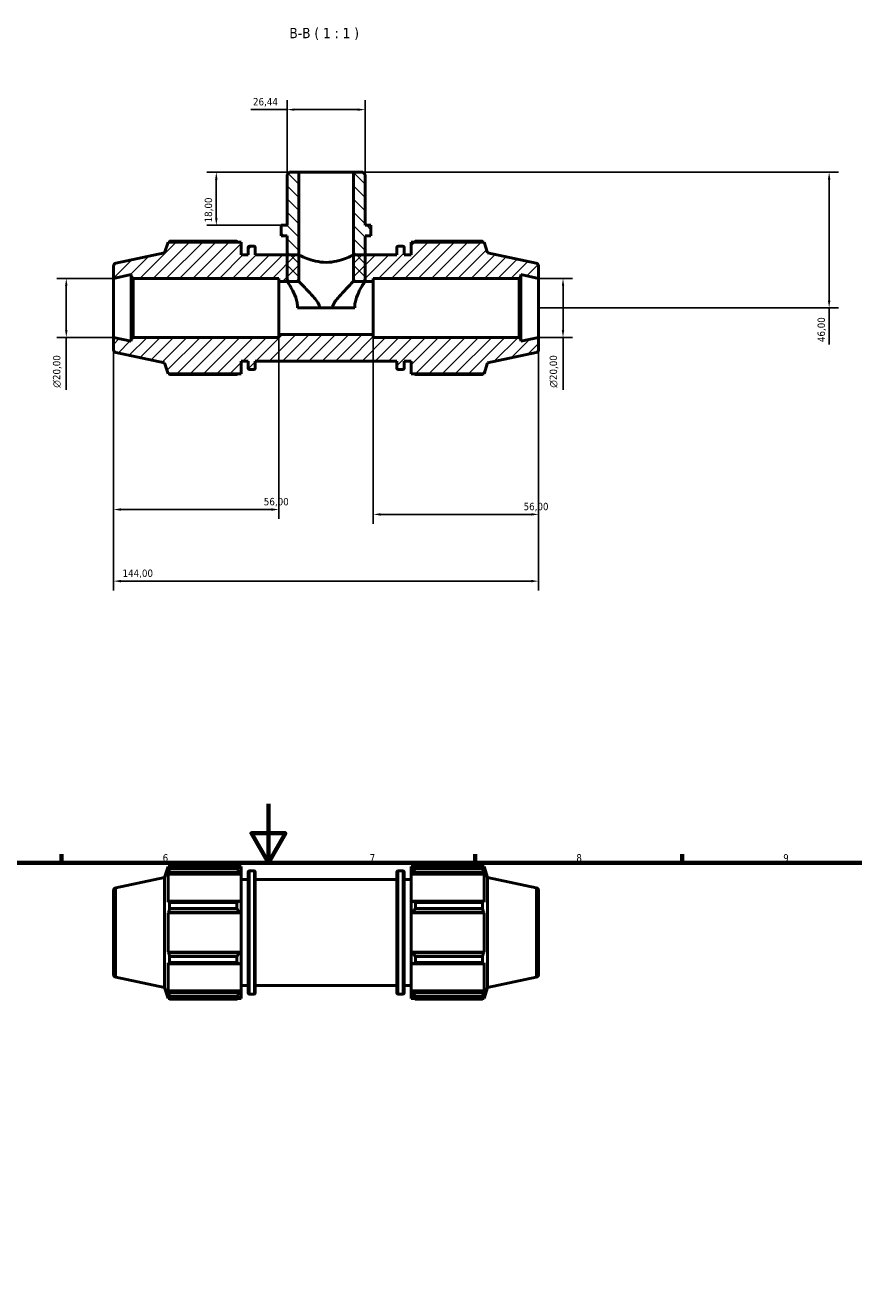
# Model space of a CAD drawing. Header units: millimetres. Extents: x 0 to 931, y 0 to 858.
# Tile 5 of 6: x 338 to 619, y 429 to 858. Entities that reach past the tile are written whole.
import ezdxf

# ---------------------------------------------------------------- set-up
doc = ezdxf.new("R2010")
doc.units = ezdxf.units.MM
for name, color, linetype, lineweight in [('Border (ISO)', 7, 'Continuous', 70), ('Dimension (ISO)', 7, 'Continuous', 25), ('Hatch (ISO)', 7, 'Continuous', 18), ('Symbol (ISO)', 7, 'Continuous', 25), ('Visible (ISO)', 7, 'Continuous', 50), ('Visible Narrow (ISO)', 7, 'Continuous', 35)]:
    doc.layers.add(name, color=color, linetype=linetype, lineweight=lineweight)
doc.styles.add('Label Text (ISO)', font='tahoma.ttf')
doc.styles.add('Note Text (ISO)', font='tahoma.ttf')
doc.dimstyles.new('Default (ISO)', dxfattribs={"dimtxt": 2.5, "dimasz": 2.5, "dimexe": 3.175, "dimexo": 0, "dimgap": 0.762, "dimtad": 1, "dimrnd": 1e-08, "dimzin": 0, "dimtxsty": 'Note Text (ISO)', "dimcen": 0.09, "dimdle": 10, "dimclrd": 256, "dimclre": 256, "dimclrt": 232, "dimazin": 0, "dimtfac": 1.40208, "dimtmove": 0, "dimatfit": 3, "dimfxl": 1, "dimtolj": 1, "dimtzin": 0, "dimlwd": -1, "dimlwe": -1, "dimarcsym": 0})

# ---------------------------------------------------------------- blocks, each defined once
blk = doc.blocks.new('Borders Default Border')
at = {"layer": 'Border (ISO)'}
for p, q in [((350.42, 574), (350.42, 576.9)), ((490.58, 574), (490.58, 576.9)), ((560.67, 574), (560.67, 576.9))]:
    blk.add_line(p, q, dxfattribs=at)
at = {"layer": 'Border (ISO)', "flags": 128}
for points in [[(420.5, 594), (420.5, 574), (414.73, 584), (426.27, 584), (420.5, 574)], [(20, 20), (20, 574), (821, 574), (821, 20), (20, 20)]]:
    blk.add_lwpolyline(points, dxfattribs=at)
at = {"layer": 'Border (ISO)', "color": 232, "true_color": 0xca0064, "char_height": 2.5, "attachment_point": 7, "style": 'Note Text (ISO)'}
for s, insert in [('6', (384.66, 574.35)), ('7', (454.77, 574.4)), ('8', (524.81, 574.34)), ('9', (594.88, 574.35))]:
    blk.add_mtext(s, dxfattribs=dict(at, insert=insert))
blk = doc.blocks.new('*D7')
at = {"layer": 'Defpoints', "color": 0, "transparency": 16777216}
for p in [(430.78, 808.06), (402.85, 790.06), (424.83, 790.06)]:
    blk.add_point(p, dxfattribs=at)
at = {"layer": 'Dimension (ISO)', "transparency": 16777216}
for p, q in [((430.78, 808.06), (399.68, 808.06)), ((402.85, 805.56), (402.85, 792.56)), ((424.83, 790.06), (399.68, 790.06))]:
    blk.add_line(p, q, dxfattribs=at)
for points in [[(402.43, 805.56), (403.27, 805.56), (402.85, 808.06)], [(402.43, 792.56), (403.27, 792.56), (402.85, 790.06)]]:
    blk.add_solid(points, dxfattribs=at)
at = {"layer": 'Dimension (ISO)', "color": 232, "true_color": 0xca0064, "transparency": 16777216, "insert": (398.91, 791.04), "char_height": 2.5, "attachment_point": 1, "rotation": 90, "style": 'Note Text (ISO)'}
blk.add_mtext('\\A1;18,00', dxfattribs=at)
blk = doc.blocks.new('*D8')
at = {"layer": 'Defpoints', "color": 0, "transparency": 16777216}
for p in [(449.29, 808.06), (512.03, 762.06), (610.43, 762.06)]:
    blk.add_point(p, dxfattribs=at)
at = {"layer": 'Dimension (ISO)', "transparency": 16777216}
for p, q in [((449.29, 808.06), (613.61, 808.06)), ((610.43, 805.56), (610.43, 764.56)), ((512.03, 762.06), (613.61, 762.06)), ((610.43, 762.06), (610.43, 749.69))]:
    blk.add_line(p, q, dxfattribs=at)
for points in [[(610.01, 805.56), (610.85, 805.56), (610.43, 808.06)], [(610.01, 764.56), (610.85, 764.56), (610.43, 762.06)]]:
    blk.add_solid(points, dxfattribs=at)
at = {"layer": 'Dimension (ISO)', "color": 232, "true_color": 0xca0064, "transparency": 16777216, "insert": (606.5, 750.46), "char_height": 2.5, "attachment_point": 1, "rotation": 90, "style": 'Note Text (ISO)'}
blk.add_mtext('\\A1;46,00', dxfattribs=at)
blk = doc.blocks.new('*D9')
at = {"layer": 'Defpoints', "color": 0, "transparency": 16777216}
for p in [(512.03, 772.06), (512.03, 752.06), (520.29, 752.06)]:
    blk.add_point(p, dxfattribs=at)
at = {"layer": 'Dimension (ISO)', "transparency": 16777216}
for p, q in [((512.03, 772.06), (523.46, 772.06)), ((520.29, 769.56), (520.29, 754.56)), ((512.03, 752.06), (523.46, 752.06)), ((520.29, 752.06), (520.29, 734.24))]:
    blk.add_line(p, q, dxfattribs=at)
for points in [[(519.87, 769.56), (520.7, 769.56), (520.29, 772.06)], [(519.87, 754.56), (520.7, 754.56), (520.29, 752.06)]]:
    blk.add_solid(points, dxfattribs=at)
at = {"layer": 'Dimension (ISO)', "color": 232, "true_color": 0xca0064, "transparency": 16777216, "insert": (515.76, 735), "char_height": 2.5, "attachment_point": 1, "rotation": 90, "style": 'Note Text (ISO)'}
blk.add_mtext('\\A1;\\fAIGDT|b0|i0;\\H2.5000;\\ln\\fTahoma|b0|i0;\\H2.5000;20,00', dxfattribs=at)
blk = doc.blocks.new('*D10')
at = {"layer": 'Defpoints', "color": 0, "transparency": 16777216}
for p in [(426.81, 829.27), (426.81, 807.27), (453.25, 807.27)]:
    blk.add_point(p, dxfattribs=at)
at = {"layer": 'Dimension (ISO)', "transparency": 16777216}
for p, q in [((426.81, 807.27), (426.81, 832.44)), ((453.25, 807.27), (453.25, 832.44)), ((426.81, 829.27), (414.51, 829.27)), ((450.75, 829.27), (429.31, 829.27))]:
    blk.add_line(p, q, dxfattribs=at)
for points in [[(429.31, 829.68), (429.31, 828.85), (426.81, 829.27)], [(450.75, 829.68), (450.75, 828.85), (453.25, 829.27)]]:
    blk.add_solid(points, dxfattribs=at)
at = {"layer": 'Dimension (ISO)', "color": 232, "true_color": 0xca0064, "transparency": 16777216, "insert": (415.27, 833.2), "char_height": 2.5, "attachment_point": 1, "style": 'Note Text (ISO)'}
blk.add_mtext('\\A1;26,44', dxfattribs=at)
blk = doc.blocks.new('*D11')
at = {"layer": 'Defpoints', "color": 0, "transparency": 16777216}
for p in [(368.03, 772.06), (352.03, 752.06), (368.03, 752.06)]:
    blk.add_point(p, dxfattribs=at)
at = {"layer": 'Dimension (ISO)', "transparency": 16777216}
for p, q in [((368.03, 772.06), (348.86, 772.06)), ((352.03, 769.56), (352.03, 754.56)), ((368.03, 752.06), (348.86, 752.06)), ((352.03, 752.06), (352.03, 734.24))]:
    blk.add_line(p, q, dxfattribs=at)
for points in [[(351.61, 769.56), (352.45, 769.56), (352.03, 772.06)], [(351.61, 754.56), (352.45, 754.56), (352.03, 752.06)]]:
    blk.add_solid(points, dxfattribs=at)
at = {"layer": 'Dimension (ISO)', "color": 232, "true_color": 0xca0064, "transparency": 16777216, "insert": (347.51, 735), "char_height": 2.5, "attachment_point": 1, "rotation": 90, "style": 'Note Text (ISO)'}
blk.add_mtext('\\A1;\\fAIGDT|b0|i0;\\H2.5000;\\ln\\fTahoma|b0|i0;\\H2.5000;20,00', dxfattribs=at)
blk = doc.blocks.new('*D12')
at = {"layer": 'Defpoints', "color": 0, "transparency": 16777216}
for p in [(368.03, 752.06), (424.03, 753.06), (424.03, 693.71)]:
    blk.add_point(p, dxfattribs=at)
at = {"layer": 'Dimension (ISO)', "transparency": 16777216}
for p, q in [((368.03, 752.06), (368.03, 690.54)), ((424.03, 753.06), (424.03, 690.54)), ((370.53, 693.71), (421.53, 693.71))]:
    blk.add_line(p, q, dxfattribs=at)
for points in [[(370.53, 694.13), (370.53, 693.29), (368.03, 693.71)], [(421.53, 694.13), (421.53, 693.29), (424.03, 693.71)]]:
    blk.add_solid(points, dxfattribs=at)
at = {"layer": 'Dimension (ISO)', "color": 232, "true_color": 0xca0064, "transparency": 16777216, "insert": (418.93, 697.64), "char_height": 2.5, "attachment_point": 1, "style": 'Note Text (ISO)'}
blk.add_mtext('\\A1;56,00', dxfattribs=at)
blk = doc.blocks.new('*D13')
at = {"layer": 'Defpoints', "color": 0, "transparency": 16777216}
for p in [(456.03, 753.06), (512.03, 752.06), (512.03, 692.06)]:
    blk.add_point(p, dxfattribs=at)
at = {"layer": 'Dimension (ISO)', "transparency": 16777216}
for p, q in [((456.03, 753.06), (456.03, 688.89)), ((512.03, 752.06), (512.03, 688.89)), ((458.53, 692.06), (509.53, 692.06))]:
    blk.add_line(p, q, dxfattribs=at)
for points in [[(458.53, 692.48), (458.53, 691.64), (456.03, 692.06)], [(509.53, 692.48), (509.53, 691.64), (512.03, 692.06)]]:
    blk.add_solid(points, dxfattribs=at)
at = {"layer": 'Dimension (ISO)', "color": 232, "true_color": 0xca0064, "transparency": 16777216, "insert": (506.93, 695.99), "char_height": 2.5, "attachment_point": 1, "style": 'Note Text (ISO)'}
blk.add_mtext('\\A1;56,00', dxfattribs=at)
blk = doc.blocks.new('*D14')
at = {"layer": 'Defpoints', "color": 0, "transparency": 16777216}
for p in [(368.03, 752.06), (512.03, 752.06), (368.03, 669.44)]:
    blk.add_point(p, dxfattribs=at)
at = {"layer": 'Dimension (ISO)', "transparency": 16777216}
for p, q in [((368.03, 752.06), (368.03, 666.27)), ((512.03, 752.06), (512.03, 666.27)), ((509.53, 669.44), (370.53, 669.44))]:
    blk.add_line(p, q, dxfattribs=at)
for points in [[(370.53, 669.86), (370.53, 669.03), (368.03, 669.44)], [(509.53, 669.86), (509.53, 669.03), (512.03, 669.44)]]:
    blk.add_solid(points, dxfattribs=at)
at = {"layer": 'Dimension (ISO)', "color": 232, "true_color": 0xca0064, "transparency": 16777216, "insert": (371.08, 673.38), "char_height": 2.5, "attachment_point": 1, "style": 'Note Text (ISO)'}
blk.add_mtext('\\A1;144,00', dxfattribs=at)

msp = doc.modelspace()

# ---------------------------------------------------------------- hatches: boundary and pattern name
at = {"layer": 'Hatch (ISO)'}
h = msp.add_hatch(dxfattribs=at)
h.set_pattern_fill('ANSI31', color=256, scale=25.4, angle=90.00021, style=0)
h.set_pattern_definition([(135.0002, (0, 0), (-2.245056, -2.245072), [])])
h.paths.add_polyline_path([(453.2517, 807.2669), (452.4585, 808.0601), (449.2856, 808.0601), (449.2856, 771.0601), (453.2517, 771.0601), (453.2517, 780.0601), (453.2517, 786.4601), (455.2348, 786.4601), (455.2348, 790.0601), (453.2517, 790.0601)])
h.paths.add_polyline_path([(427.6039, 808.0601), (426.8107, 807.2669), (426.8107, 790.0601), (424.8276, 790.0601), (424.8276, 786.4601), (426.8107, 786.4601), (426.8107, 780.0601), (426.8107, 771.0601), (430.7769, 771.0601), (430.7769, 808.0601)])
h = msp.add_hatch(dxfattribs=at)
h.set_pattern_fill('ANSI31', color=256, scale=25.4, style=0)
h.set_pattern_definition([(45, (0, 0), (-2.245064, 2.245064), [])])
edge = h.paths.add_edge_path()
edge.add_ellipse((369.0312, 776.2503), major_axis=(-0.2079, 0.9781), ratio=1, start_angle=0, end_angle=78)
edge.add_line((368.0312, 776.2503), (368.0312, 772.0601))
edge.add_line((368.0312, 772.0601), (374.0312, 773.3354))
edge.add_line((374.0312, 773.3354), (374.0312, 772.6601))
edge.add_line((374.0312, 772.6601), (374.6312, 772.0601))
edge.add_line((374.6312, 772.0601), (424.0312, 772.0601))
edge.add_line((424.0312, 772.0601), (424.0312, 771.0601))
edge.add_line((424.0312, 771.0601), (430.7769, 771.0601))
edge.add_line((430.7769, 771.0601), (430.7769, 780.0601))
edge.add_line((430.7769, 780.0601), (426.8107, 780.0601))
edge.add_line((426.8107, 780.0601), (416.0312, 780.0601))
edge.add_line((416.0312, 780.0601), (416.0312, 782.5401))
edge.add_ellipse((415.6312, 782.5401), major_axis=(0.4, 0), ratio=1, start_angle=0, end_angle=90)
edge.add_line((415.6312, 782.9401), (414.0312, 782.9401))
edge.add_ellipse((414.0312, 782.5401), major_axis=(0, 0.4), ratio=1, start_angle=0, end_angle=90)
edge.add_line((413.6312, 782.5401), (413.6312, 780.0601))
edge.add_line((413.6312, 780.0601), (411.2312, 780.0601))
edge.add_line((411.2312, 780.0601), (411.2312, 784.3801))
edge.add_line((411.2312, 784.3801), (386.4962, 784.3801))
edge.add_line((386.4962, 784.3801), (385.3112, 780.7331))
edge.add_line((385.3112, 780.7331), (368.8233, 777.2285))
edge = h.paths.add_edge_path()
edge.add_ellipse((511.0312, 747.8699), major_axis=(0.2079, -0.9781), ratio=1, start_angle=0, end_angle=78)
edge.add_line((512.0312, 747.8699), (512.0312, 752.0601))
edge.add_line((512.0312, 752.0601), (506.0312, 750.7848))
edge.add_line((506.0312, 750.7848), (506.0312, 751.4601))
edge.add_line((506.0312, 751.4601), (505.4312, 752.0601))
edge.add_line((505.4312, 752.0601), (456.0312, 752.0601))
edge.add_line((456.0312, 752.0601), (456.0312, 753.0601))
edge.add_line((456.0312, 753.0601), (424.0312, 753.0601))
edge.add_line((424.0312, 753.0601), (424.0312, 752.0601))
edge.add_line((424.0312, 752.0601), (374.6312, 752.0601))
edge.add_line((374.6312, 752.0601), (374.0312, 751.4601))
edge.add_line((374.0312, 751.4601), (374.0312, 750.7848))
edge.add_line((374.0312, 750.7848), (368.0312, 752.0601))
edge.add_line((368.0312, 752.0601), (368.0312, 747.8699))
edge.add_ellipse((369.0312, 747.8699), major_axis=(-1, 0), ratio=1, start_angle=0, end_angle=78)
edge.add_line((368.8233, 746.8917), (385.3112, 743.3871))
edge.add_line((385.3112, 743.3871), (386.4962, 739.7401))
edge.add_line((386.4962, 739.7401), (411.2312, 739.7401))
edge.add_line((411.2312, 739.7401), (411.2312, 744.0601))
edge.add_line((411.2312, 744.0601), (413.6312, 744.0601))
edge.add_line((413.6312, 744.0601), (413.6312, 741.5801))
edge.add_ellipse((414.0312, 741.5801), major_axis=(-0.4, 0), ratio=1, start_angle=0, end_angle=90)
edge.add_line((414.0312, 741.1801), (415.6312, 741.1801))
edge.add_ellipse((415.6312, 741.5801), major_axis=(0, -0.4), ratio=1, start_angle=0, end_angle=90)
edge.add_line((416.0312, 741.5801), (416.0312, 744.0601))
edge.add_line((416.0312, 744.0601), (464.0312, 744.0601))
edge.add_line((464.0312, 744.0601), (464.0312, 741.5801))
edge.add_ellipse((464.4312, 741.5801), major_axis=(-0.4, 0), ratio=1, start_angle=0, end_angle=90)
edge.add_line((464.4312, 741.1801), (466.0312, 741.1801))
edge.add_ellipse((466.0312, 741.5801), major_axis=(0, -0.4), ratio=1, start_angle=0, end_angle=90)
edge.add_line((466.4312, 741.5801), (466.4312, 744.0601))
edge.add_line((466.4312, 744.0601), (468.8312, 744.0601))
edge.add_line((468.8312, 744.0601), (468.8312, 739.7401))
edge.add_line((468.8312, 739.7401), (493.5662, 739.7401))
edge.add_line((493.5662, 739.7401), (494.7512, 743.3871))
edge.add_line((494.7512, 743.3871), (511.2391, 746.8917))
edge = h.paths.add_edge_path()
edge.add_ellipse((511.0312, 776.2503), major_axis=(1, 0), ratio=1, start_angle=0, end_angle=78)
edge.add_line((511.2391, 777.2285), (494.7512, 780.7331))
edge.add_line((494.7512, 780.7331), (493.5662, 784.3801))
edge.add_line((493.5662, 784.3801), (468.8312, 784.3801))
edge.add_line((468.8312, 784.3801), (468.8312, 780.0601))
edge.add_line((468.8312, 780.0601), (466.4312, 780.0601))
edge.add_line((466.4312, 780.0601), (466.4312, 782.5401))
edge.add_ellipse((466.0312, 782.5401), major_axis=(0.4, 0), ratio=1, start_angle=0, end_angle=90)
edge.add_line((466.0312, 782.9401), (464.4312, 782.9401))
edge.add_ellipse((464.4312, 782.5401), major_axis=(0, 0.4), ratio=1, start_angle=0, end_angle=90)
edge.add_line((464.0312, 782.5401), (464.0312, 780.0601))
edge.add_line((464.0312, 780.0601), (453.2517, 780.0601))
edge.add_line((453.2517, 780.0601), (449.2856, 780.0601))
edge.add_line((449.2856, 780.0601), (449.2856, 771.0601))
edge.add_line((449.2856, 771.0601), (456.0312, 771.0601))
edge.add_line((456.0312, 771.0601), (456.0312, 772.0601))
edge.add_line((456.0312, 772.0601), (505.4312, 772.0601))
edge.add_line((505.4312, 772.0601), (506.0312, 772.6601))
edge.add_line((506.0312, 772.6601), (506.0312, 773.3354))
edge.add_line((506.0312, 773.3354), (512.0312, 772.0601))
edge.add_line((512.0312, 772.0601), (512.0312, 776.2503))

# ---------------------------------------------------------------- linework, layer by layer
at = {"layer": 'Visible (ISO)'}
for p, q in [((427.6039, 808.0601), (426.8107, 807.2669)), ((426.8107, 807.2669), (426.8107, 790.0601)), ((430.7769, 808.0601), (427.6039, 808.0601)), ((430.7769, 771.0601), (430.7769, 808.0601)), ((449.2856, 808.0601), (430.7769, 808.0601)), ((452.4585, 808.0601), (449.2856, 808.0601)), ((449.2856, 808.0601), (449.2856, 771.0601)), ((453.2517, 807.2669), (452.4585, 808.0601)), ((453.2517, 790.0601), (453.2517, 807.2669)), ((426.8107, 790.0601), (424.8276, 790.0601)), ((424.8276, 790.0601), (424.8276, 786.4601)), ((455.2348, 790.0601), (453.2517, 790.0601)), ((455.2348, 786.4601), (455.2348, 790.0601)), ((424.8276, 786.4601), (426.8107, 786.4601)), ((426.8107, 786.4601), (426.8107, 771.0601)), ((453.2517, 771.0601), (453.2517, 786.4601)), ((453.2517, 786.4601), (455.2348, 786.4601)), ((385.3112, 780.7331), (368.8233, 777.2285)), ((386.4962, 784.3801), (385.3112, 780.7331)), ((411.2312, 784.3801), (386.4962, 784.3801)), ((409.7912, 784.6424), (387.0421, 784.6424)), ((411.2312, 780.0601), (411.2312, 784.3801)), ((413.6312, 782.5401), (413.6312, 780.0601)), ((415.6312, 782.9401), (414.0312, 782.9401)), ((416.0312, 780.0601), (416.0312, 782.5401)), ((464.0312, 782.5401), (464.0312, 780.0601)), ((466.0312, 782.9401), (464.4312, 782.9401)), ((466.4312, 780.0601), (466.4312, 782.5401)), ((493.5662, 784.3801), (468.8312, 784.3801)), ((468.8312, 784.3801), (468.8312, 780.0601)), ((493.0204, 784.6424), (470.2712, 784.6424)), ((494.7512, 780.7331), (493.5662, 784.3801)), ((511.2391, 777.2285), (494.7512, 780.7331)), ((413.6312, 780.0601), (411.2312, 780.0601)), ((430.7769, 780.0601), (416.0312, 780.0601)), ((430.7769, 771.0601), (430.7769, 780.0601)), ((464.0312, 780.0601), (449.2856, 780.0601)), ((449.2856, 780.0601), (449.2856, 771.0601)), ((468.8312, 780.0601), (466.4312, 780.0601)), ((368.0312, 776.2503), (368.0312, 772.0601)), ((368.0312, 772.0601), (374.0312, 773.3354)), ((374.0312, 773.3354), (374.0312, 772.6601)), ((374.0312, 772.6601), (374.6312, 772.0601)), ((374.0312, 772.6601), (374.0312, 751.4601)), ((505.4312, 772.0601), (506.0312, 772.6601)), ((506.0312, 772.6601), (506.0312, 773.3354)), ((506.0312, 773.3354), (512.0312, 772.0601)), ((506.0312, 751.4601), (506.0312, 772.6601)), ((512.0312, 772.0601), (512.0312, 776.2503)), ((368.0312, 752.0601), (368.0312, 772.0601)), ((374.6312, 772.0601), (424.0312, 772.0601)), ((374.6312, 752.0601), (374.6312, 772.0601)), ((424.0312, 772.0601), (424.0312, 771.0601)), ((424.0312, 771.0601), (430.7769, 771.0601)), ((424.0312, 753.0601), (424.0312, 771.0601)), ((426.8107, 771.0601), (430.7769, 771.0601)), ((449.2856, 771.0601), (456.0312, 771.0601)), ((449.2856, 771.0601), (453.2517, 771.0601)), ((456.0312, 771.0601), (456.0312, 772.0601)), ((456.0312, 772.0601), (505.4312, 772.0601)), ((456.0312, 753.0601), (456.0312, 771.0601)), ((505.4312, 772.0601), (505.4312, 752.0601)), ((512.0312, 752.0601), (512.0312, 772.0601)), ((437.8765, 762.0601), (430.3471, 762.0601)), ((442.186, 762.0601), (437.8765, 762.0601)), ((449.7153, 762.0601), (442.186, 762.0601)), ((374.0312, 750.7848), (368.0312, 752.0601)), ((368.0312, 752.0601), (368.0312, 747.8699)), ((374.6312, 752.0601), (374.0312, 751.4601)), ((374.0312, 751.4601), (374.0312, 750.7848)), ((424.0312, 752.0601), (374.6312, 752.0601)), ((456.0312, 753.0601), (424.0312, 753.0601)), ((424.0312, 753.0601), (424.0312, 752.0601)), ((456.0312, 752.0601), (456.0312, 753.0601)), ((505.4312, 752.0601), (456.0312, 752.0601)), ((506.0312, 751.4601), (505.4312, 752.0601)), ((512.0312, 752.0601), (506.0312, 750.7848)), ((506.0312, 750.7848), (506.0312, 751.4601)), ((512.0312, 747.8699), (512.0312, 752.0601)), ((368.8233, 746.8917), (385.3112, 743.3871)), ((494.7512, 743.3871), (511.2391, 746.8917)), ((385.3112, 743.3871), (386.4962, 739.7401)), ((411.2312, 739.7401), (411.2312, 744.0601)), ((411.2312, 744.0601), (413.6312, 744.0601)), ((413.6312, 744.0601), (413.6312, 741.5801)), ((416.0312, 741.5801), (416.0312, 744.0601)), ((416.0312, 744.0601), (464.0312, 744.0601)), ((464.0312, 744.0601), (464.0312, 741.5801)), ((466.4312, 741.5801), (466.4312, 744.0601)), ((466.4312, 744.0601), (468.8312, 744.0601)), ((468.8312, 744.0601), (468.8312, 739.7401)), ((493.5662, 739.7401), (494.7512, 743.3871)), ((386.4962, 739.7401), (411.2312, 739.7401)), ((387.0421, 739.4778), (409.7912, 739.4778)), ((414.0312, 741.1801), (415.6312, 741.1801)), ((464.4312, 741.1801), (466.0312, 741.1801)), ((468.8312, 739.7401), (493.5662, 739.7401)), ((470.2712, 739.4778), (493.0204, 739.4778)), ((385.3112, 569.0136), (386.4962, 572.6606)), ((386.4962, 572.6606), (386.4962, 571.6276)), ((386.4962, 572.6606), (386.9062, 572.6606)), ((386.7302, 572.3143), (386.4962, 571.6276)), ((386.4962, 570.1387), (386.7302, 570.7774)), ((386.7302, 570.7774), (410.7512, 570.7774)), ((387.0421, 572.055), (387.0421, 572.9229)), ((387.0421, 572.9229), (409.7912, 572.9229)), ((409.7912, 572.055), (387.0421, 572.055)), ((409.7912, 572.055), (409.7912, 572.9229)), ((410.2095, 572.6606), (411.2312, 572.6606)), ((411.2312, 571.8565), (410.7512, 572.3143)), ((410.7512, 570.7774), (411.2312, 570.3516)), ((411.2312, 571.8565), (411.2312, 572.6606)), ((411.2312, 571.8565), (411.2312, 570.3516)), ((413.6312, 529.8606), (413.6312, 570.8206)), ((414.0312, 571.2206), (415.6312, 571.2206)), ((416.0312, 570.8206), (416.0312, 529.8606)), ((464.0312, 529.8606), (464.0312, 570.8206)), ((464.4312, 571.2206), (466.0312, 571.2206)), ((466.4312, 570.8206), (466.4312, 529.8606)), ((468.8312, 572.6606), (468.8312, 571.8565)), ((468.8312, 572.6606), (469.8529, 572.6606)), ((469.3112, 572.3143), (468.8312, 571.8565)), ((468.8312, 570.3516), (468.8312, 571.8565)), ((468.8312, 570.3516), (469.3112, 570.7774)), ((469.3112, 570.7774), (493.3323, 570.7774)), ((470.2712, 572.9229), (470.2712, 572.055)), ((470.2712, 572.9229), (493.0204, 572.9229)), ((493.0204, 572.055), (470.2712, 572.055)), ((493.0204, 572.055), (493.0204, 572.9229)), ((493.1563, 572.6606), (493.5662, 572.6606)), ((493.5662, 571.6276), (493.3323, 572.3143)), ((493.3323, 570.7774), (493.5662, 570.1387)), ((493.5662, 571.6276), (493.5662, 572.6606)), ((494.7512, 569.0136), (493.5662, 572.6606)), ((368.8233, 565.509), (385.3112, 569.0136)), ((385.3112, 531.6677), (385.3112, 569.0136)), ((411.2312, 570.1387), (386.4962, 570.1387)), ((386.4962, 570.1387), (386.4962, 560.6469)), ((411.2312, 570.3516), (411.2312, 570.1387)), ((411.2312, 560.7577), (411.2312, 570.1387)), ((411.2312, 568.3406), (413.6312, 568.3406)), ((416.0312, 568.3406), (464.0312, 568.3406)), ((466.4312, 568.3406), (468.8312, 568.3406)), ((468.8312, 570.1387), (468.8312, 570.3516)), ((468.8312, 570.1387), (468.8312, 560.7577)), ((468.8312, 570.1387), (493.5662, 570.1387)), ((493.5662, 560.6469), (493.5662, 570.1387)), ((494.7512, 531.6677), (494.7512, 569.0136)), ((511.2391, 565.509), (494.7512, 569.0136)), ((368.0312, 564.5308), (368.0312, 536.1504)), ((512.0312, 564.5308), (512.0312, 536.1504)), ((386.7302, 560.9793), (386.4962, 560.6469)), ((410.7512, 560.9793), (386.7302, 560.9793)), ((387.0421, 558.4672), (387.0421, 560.5624)), ((387.0421, 560.5624), (409.7912, 560.5624)), ((409.7912, 558.4672), (387.0421, 558.4672)), ((409.7912, 558.4672), (409.7912, 560.5624)), ((411.2312, 560.7577), (410.7512, 560.9793)), ((411.2312, 560.7577), (411.2312, 557.1246)), ((469.3112, 560.9793), (468.8312, 560.7577)), ((468.8312, 557.1246), (468.8312, 560.7577)), ((493.3323, 560.9793), (469.3112, 560.9793)), ((470.2712, 560.5624), (470.2712, 558.4672)), ((470.2712, 560.5624), (493.0204, 560.5624)), ((493.0204, 558.4672), (470.2712, 558.4672)), ((493.0204, 558.4672), (493.0204, 560.5624)), ((493.5662, 560.6469), (493.3323, 560.9793)), ((386.4962, 557.0524), (386.7302, 557.2689)), ((411.2312, 557.0524), (386.4962, 557.0524)), ((386.4962, 557.0524), (386.4962, 543.6289)), ((386.7302, 557.2689), (410.7512, 557.2689)), ((410.7512, 557.2689), (411.2312, 557.1246)), ((411.2312, 557.1246), (411.2312, 557.0524)), ((411.2312, 543.6289), (411.2312, 557.0524)), ((468.8312, 557.1246), (469.3112, 557.2689)), ((468.8312, 557.0524), (468.8312, 557.1246)), ((468.8312, 557.0524), (468.8312, 543.6289)), ((468.8312, 557.0524), (493.5662, 557.0524)), ((469.3112, 557.2689), (493.3323, 557.2689)), ((493.3323, 557.2689), (493.5662, 557.0524)), ((493.5662, 543.6289), (493.5662, 557.0524)), ((386.7302, 543.4124), (386.4962, 543.6289)), ((411.2312, 543.6289), (386.4962, 543.6289)), ((410.7512, 543.4124), (386.7302, 543.4124)), ((387.0421, 540.1189), (387.0421, 542.2141)), ((387.0421, 542.2141), (409.7912, 542.2141)), ((409.7912, 540.1189), (409.7912, 542.2141)), ((411.2312, 543.5567), (410.7512, 543.4124)), ((411.2312, 543.6289), (411.2312, 543.5567)), ((411.2312, 543.5567), (411.2312, 539.9236)), ((468.8312, 543.5567), (468.8312, 543.6289)), ((468.8312, 543.6289), (493.5662, 543.6289)), ((468.8312, 539.9236), (468.8312, 543.5567)), ((469.3112, 543.4124), (468.8312, 543.5567)), ((493.3323, 543.4124), (469.3112, 543.4124)), ((470.2712, 542.2141), (470.2712, 540.1189)), ((470.2712, 542.2141), (493.0204, 542.2141)), ((493.0204, 540.1189), (493.0204, 542.2141)), ((493.5662, 543.6289), (493.3323, 543.4124)), ((386.4962, 540.0344), (386.7302, 539.7019)), ((386.4962, 540.0344), (386.4962, 530.5425)), ((386.7302, 539.7019), (410.7512, 539.7019)), ((409.7912, 540.1189), (387.0421, 540.1189)), ((410.7512, 539.7019), (411.2312, 539.9236)), ((411.2312, 530.5425), (411.2312, 539.9236)), ((468.8312, 539.9236), (469.3112, 539.7019)), ((468.8312, 539.9236), (468.8312, 530.5425)), ((469.3112, 539.7019), (493.3323, 539.7019)), ((493.0204, 540.1189), (470.2712, 540.1189)), ((493.3323, 539.7019), (493.5662, 540.0344)), ((493.5662, 530.5425), (493.5662, 540.0344)), ((368.8233, 535.1723), (385.3112, 531.6677)), ((411.2312, 532.3406), (413.6312, 532.3406)), ((416.0312, 532.3406), (464.0312, 532.3406)), ((466.4312, 532.3406), (468.8312, 532.3406)), ((511.2391, 535.1723), (494.7512, 531.6677)), ((385.3112, 531.6677), (386.4962, 528.0206)), ((386.7302, 529.9039), (386.4962, 530.5425)), ((411.2312, 530.5425), (386.4962, 530.5425)), ((386.4962, 529.0537), (386.7302, 528.367)), ((386.4962, 529.0537), (386.4962, 528.0206)), ((386.4962, 528.0206), (386.9062, 528.0206)), ((410.7512, 529.9039), (386.7302, 529.9039)), ((387.0421, 527.7584), (387.0421, 528.6262)), ((387.0421, 528.6262), (409.7912, 528.6262)), ((409.7912, 527.7584), (387.0421, 527.7584)), ((409.7912, 527.7584), (409.7912, 528.6262)), ((410.2095, 528.0206), (411.2312, 528.0206)), ((411.2312, 530.3297), (410.7512, 529.9039)), ((410.7512, 528.367), (411.2312, 528.8248)), ((411.2312, 530.5425), (411.2312, 530.3297)), ((411.2312, 530.3297), (411.2312, 528.8248)), ((411.2312, 528.0206), (411.2312, 528.8248)), ((414.0312, 529.4606), (415.6312, 529.4606)), ((464.4312, 529.4606), (466.0312, 529.4606)), ((468.8312, 530.3297), (468.8312, 530.5425)), ((468.8312, 530.5425), (493.5662, 530.5425)), ((468.8312, 528.8248), (468.8312, 530.3297)), ((469.3112, 529.9039), (468.8312, 530.3297)), ((468.8312, 528.8248), (469.3112, 528.367)), ((468.8312, 528.8248), (468.8312, 528.0206)), ((468.8312, 528.0206), (469.8529, 528.0206)), ((493.3323, 529.9039), (469.3112, 529.9039)), ((470.2712, 528.6262), (470.2712, 527.7584)), ((470.2712, 528.6262), (493.0204, 528.6262)), ((493.0204, 527.7584), (470.2712, 527.7584)), ((493.0204, 527.7584), (493.0204, 528.6262)), ((493.1563, 528.0206), (493.5662, 528.0206)), ((493.5662, 530.5425), (493.3323, 529.9039)), ((493.3323, 528.367), (493.5662, 529.0537)), ((494.7512, 531.6677), (493.5662, 528.0206)), ((493.5662, 528.0206), (493.5662, 529.0537))]:
    msp.add_line(p, q, dxfattribs=at)
for centre, radius, start, end in [((414.0312, 782.5401), 0.4, 90, 180), ((415.6312, 782.5401), 0.4, 0, 90), ((464.4312, 782.5401), 0.4, 90, 180), ((466.0312, 782.5401), 0.4, 0, 90), ((369.0312, 776.2503), 1, 102, 180), ((511.0312, 776.2503), 1, 0, 78), ((369.0312, 747.8699), 1, 180, 258), ((511.0312, 747.8699), 1, 282, 0), ((414.0312, 741.5801), 0.4, 180, 270), ((415.6312, 741.5801), 0.4, 270, 0), ((464.4312, 741.5801), 0.4, 180, 270), ((466.0312, 741.5801), 0.4, 270, 0), ((414.0312, 570.8206), 0.4, 90, 180), ((415.6312, 570.8206), 0.4, 0, 90), ((464.4312, 570.8206), 0.4, 90, 180), ((466.0312, 570.8206), 0.4, 0, 90), ((369.0312, 564.5308), 1, 102, 180), ((511.0312, 564.5308), 1, 0, 78), ((369.0312, 536.1504), 1, 180, 258), ((511.0312, 536.1504), 1, 282, 0), ((414.0312, 529.8606), 0.4, 180, 270), ((415.6312, 529.8606), 0.4, 270, 0), ((464.4312, 529.8606), 0.4, 180, 270), ((466.0312, 529.8606), 0.4, 270, 0)]:
    msp.add_arc(centre, radius, start, end, dxfattribs=at)
for points, weights in [([(387.0421, 784.6424), (386.973, 784.5101), (386.9062, 784.3801)], [1, 1.00124711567, 1.00234726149]), ([(409.7912, 784.6424), (410.0039, 784.5101), (410.2095, 784.3801)], [1.01716554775, 1.0150254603, 1.01273981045]), ([(469.8529, 784.3801), (470.0586, 784.5101), (470.2712, 784.6424)], [1.01273981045, 1.0150254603, 1.01716554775]), ([(493.1563, 784.3801), (493.0895, 784.5101), (493.0204, 784.6424)], [1.00234726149, 1.00124711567, 1]), ([(386.9062, 739.7401), (386.973, 739.6101), (387.0421, 739.4778)], [1.00234726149, 1.00124711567, 1]), ([(410.2095, 739.7401), (410.0039, 739.6101), (409.7912, 739.4778)], [1.01273981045, 1.0150254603, 1.01716554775]), ([(470.2712, 739.4778), (470.0586, 739.6101), (469.8529, 739.7401)], [1.01716554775, 1.0150254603, 1.01273981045]), ([(493.0204, 739.4778), (493.0895, 739.6101), (493.1563, 739.7401)], [1, 1.00124711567, 1.00234726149]), ([(386.7302, 572.3143), (386.8799, 572.6124), (387.0421, 572.9229)], [1.00505210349, 1.00293231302, 1]), ([(387.0421, 572.055), (386.8799, 571.4032), (386.7302, 570.7774)], [1, 1.00293231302, 1.00505210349]), ([(410.7512, 572.3143), (410.2904, 572.6124), (409.7912, 572.9229)], [1.00634947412, 1.01215626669, 1.01716554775]), ([(409.7912, 572.055), (410.2904, 571.4032), (410.7512, 570.7774)], [1.01716554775, 1.01215626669, 1.00634947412]), ([(470.2712, 572.9229), (469.772, 572.6124), (469.3112, 572.3143)], [1.01716554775, 1.01215626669, 1.00634947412]), ([(469.3112, 570.7774), (469.772, 571.4032), (470.2712, 572.055)], [1.00634947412, 1.01215626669, 1.01716554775]), ([(493.0204, 572.9229), (493.1826, 572.6124), (493.3323, 572.3143)], [1, 1.00293231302, 1.00505210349]), ([(493.3323, 570.7774), (493.1826, 571.4032), (493.0204, 572.055)], [1.00505210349, 1.00293231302, 1]), ([(386.7302, 560.9793), (386.8799, 560.7751), (387.0421, 560.5624)], [1.00505210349, 1.00293231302, 1]), ([(387.0421, 558.4672), (386.8799, 557.8558), (386.7302, 557.2689)], [1, 1.00293231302, 1.00505210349]), ([(410.7512, 560.9793), (410.2904, 560.7751), (409.7912, 560.5624)], [1.00634947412, 1.01215626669, 1.01716554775]), ([(409.7912, 558.4672), (410.2904, 557.8558), (410.7512, 557.2689)], [1.01716554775, 1.01215626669, 1.00634947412]), ([(470.2712, 560.5624), (469.772, 560.7751), (469.3112, 560.9793)], [1.01716554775, 1.01215626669, 1.00634947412]), ([(469.3112, 557.2689), (469.772, 557.8558), (470.2712, 558.4672)], [1.00634947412, 1.01215626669, 1.01716554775]), ([(493.0204, 560.5624), (493.1826, 560.7751), (493.3323, 560.9793)], [1, 1.00293231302, 1.00505210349]), ([(493.3323, 557.2689), (493.1826, 557.8558), (493.0204, 558.4672)], [1.00505210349, 1.00293231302, 1]), ([(386.7302, 543.4124), (386.8799, 542.8255), (387.0421, 542.2141)], [1.00505210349, 1.00293231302, 1]), ([(410.7512, 543.4124), (410.2904, 542.8255), (409.7912, 542.2141)], [1.00634947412, 1.01215626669, 1.01716554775]), ([(470.2712, 542.2141), (469.772, 542.8255), (469.3112, 543.4124)], [1.01716554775, 1.01215626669, 1.00634947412]), ([(493.0204, 542.2141), (493.1826, 542.8255), (493.3323, 543.4124)], [1, 1.00293231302, 1.00505210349]), ([(387.0421, 540.1189), (386.8799, 539.9062), (386.7302, 539.7019)], [1, 1.00293231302, 1.00505210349]), ([(409.7912, 540.1189), (410.2904, 539.9062), (410.7512, 539.7019)], [1.01716554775, 1.01215626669, 1.00634947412]), ([(469.3112, 539.7019), (469.772, 539.9062), (470.2712, 540.1189)], [1.00634947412, 1.01215626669, 1.01716554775]), ([(493.3323, 539.7019), (493.1826, 539.9062), (493.0204, 540.1189)], [1.00505210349, 1.00293231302, 1]), ([(386.7302, 529.9039), (386.8799, 529.2781), (387.0421, 528.6262)], [1.00505210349, 1.00293231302, 1]), ([(387.0421, 527.7584), (386.8799, 528.0689), (386.7302, 528.367)], [1, 1.00293231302, 1.00505210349]), ([(410.7512, 529.9039), (410.2904, 529.2781), (409.7912, 528.6262)], [1.00634947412, 1.01215626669, 1.01716554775]), ([(409.7912, 527.7584), (410.2904, 528.0689), (410.7512, 528.367)], [1.01716554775, 1.01215626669, 1.00634947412]), ([(470.2712, 528.6262), (469.772, 529.2781), (469.3112, 529.9039)], [1.01716554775, 1.01215626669, 1.00634947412]), ([(469.3112, 528.367), (469.772, 528.0689), (470.2712, 527.7584)], [1.00634947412, 1.01215626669, 1.01716554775]), ([(493.0204, 528.6262), (493.1826, 529.2781), (493.3323, 529.9039)], [1, 1.00293231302, 1.00505210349]), ([(493.3323, 528.367), (493.1826, 528.0689), (493.0204, 527.7584)], [1.00505210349, 1.00293231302, 1])]:
    msp.add_rational_spline(points, weights, degree=2, dxfattribs=at)
for points, knots in [([(430.7769, 780.0601), (430.7769, 780.0601), (431.0184, 779.9323), (431.9701, 779.4717), (432.6793, 779.1438), (434.298, 778.5122), (435.3231, 778.1629), (437.5938, 777.6509), (438.842, 777.4989), (440.0312, 777.4989)], [4.27445039, 4.27445039, 4.27445039, 4.27445039, 4.63010196, 4.63010196, 4.98575352, 4.98575352, 5.34251036, 5.34251036, 5.69926719, 5.69926719, 5.69926719, 5.69926719]), ([(440.0312, 777.4989), (441.2204, 777.4989), (442.4686, 777.6509), (444.7393, 778.1629), (445.7644, 778.5122), (447.3831, 779.1438), (448.0923, 779.4717), (449.0441, 779.9323), (449.2856, 780.0601), (449.2856, 780.0601)], [0, 0, 0, 0, 0.35675683, 0.35675683, 0.71351366, 0.71351366, 1.06916523, 1.06916523, 1.4248168, 1.4248168, 1.4248168, 1.4248168]), ([(430.3471, 762.0601), (430.3471, 762.6537), (430.2909, 763.2556), (430.0771, 764.4346), (429.9204, 765.012), (429.3609, 766.6578), (428.873, 767.6416), (428.0188, 769.1969), (427.586, 769.8849), (426.9795, 770.8174), (426.8107, 771.0601), (426.8107, 771.0601)], [0, 0, 0, 0, 0.17806832, 0.17806832, 0.35613665, 0.35613665, 0.7122733, 0.7122733, 1.06403456, 1.06403456, 1.41579582, 1.41579582, 1.41579582, 1.41579582]), ([(437.8765, 762.0601), (437.8765, 762.4264), (437.7875, 762.7415), (437.5424, 763.3345), (437.3842, 763.6116), (436.8543, 764.4316), (436.4316, 764.9571), (435.0937, 766.5379), (434.1278, 767.5631), (432.6262, 769.1485), (431.9638, 769.8353), (431.2692, 770.5532), (431.0857, 770.7423), (430.8395, 770.9958), (430.7769, 771.0601), (430.7769, 771.0601)], [-3.2381797, -3.2381797, -3.2381797, -3.2381797, -3.12827738, -3.12827738, -3.01837505, -3.01837505, -2.79857041, -2.79857041, -2.35896112, -2.35896112, -1.98902548, -1.98902548, -1.80405767, -1.80405767, -1.61908985, -1.61908985, -1.61908985, -1.61908985]), ([(430.7769, 771.0601), (430.7769, 771.0601), (430.8395, 770.9958), (431.0857, 770.7423), (431.2692, 770.5532), (431.9638, 769.8353), (432.6262, 769.1485), (434.1278, 767.5631), (435.0937, 766.5379), (436.4316, 764.9571), (436.8543, 764.4316), (437.3842, 763.6116), (437.5424, 763.3345), (437.7875, 762.7415), (437.8765, 762.4264), (437.8765, 762.0601)], [-1.61908985, -1.61908985, -1.61908985, -1.61908985, -1.43412203, -1.43412203, -1.24915422, -1.24915422, -0.87921858, -0.87921858, -0.43960929, -0.43960929, -0.21980465, -0.21980465, -0.10990232, -0.10990232, 0, 0, 0, 0]), ([(449.2856, 771.0601), (449.2856, 771.0601), (449.223, 770.9958), (448.9767, 770.7423), (448.7932, 770.5532), (448.0986, 769.8353), (447.4363, 769.1485), (445.9346, 767.5631), (444.9687, 766.5379), (443.6308, 764.9571), (443.2081, 764.4316), (442.6782, 763.6116), (442.5201, 763.3345), (442.275, 762.7415), (442.186, 762.4264), (442.186, 762.0601)], [1.61908985, 1.61908985, 1.61908985, 1.61908985, 1.80405767, 1.80405767, 1.98902548, 1.98902548, 2.35896112, 2.35896112, 2.79857041, 2.79857041, 3.01837505, 3.01837505, 3.12827738, 3.12827738, 3.2381797, 3.2381797, 3.2381797, 3.2381797]), ([(442.186, 762.0601), (442.186, 762.4264), (442.275, 762.7415), (442.5201, 763.3345), (442.6782, 763.6116), (443.2081, 764.4316), (443.6308, 764.9571), (444.9687, 766.5379), (445.9346, 767.5631), (447.4363, 769.1485), (448.0986, 769.8353), (448.7932, 770.5532), (448.9767, 770.7423), (449.223, 770.9958), (449.2856, 771.0601), (449.2856, 771.0601)], [0, 0, 0, 0, 0.10990232, 0.10990232, 0.21980465, 0.21980465, 0.43960929, 0.43960929, 0.87921858, 0.87921858, 1.24915422, 1.24915422, 1.43412203, 1.43412203, 1.61908985, 1.61908985, 1.61908985, 1.61908985]), ([(453.2517, 771.0601), (453.2517, 771.0601), (453.0829, 770.8174), (452.4764, 769.8849), (452.0437, 769.1969), (451.1895, 767.6416), (450.7015, 766.6578), (450.1421, 765.012), (449.9853, 764.4346), (449.7716, 763.2556), (449.7153, 762.6537), (449.7153, 762.0601)], [-1.41579582, -1.41579582, -1.41579582, -1.41579582, -1.06403456, -1.06403456, -0.7122733, -0.7122733, -0.35613665, -0.35613665, -0.17806832, -0.17806832, 0, 0, 0, 0])]:
    msp.add_open_spline(points, degree=3, knots=knots, dxfattribs=at)
at = {"layer": 'Visible Narrow (ISO)'}
for p, q in [((414.0312, 570.9636), (414.0312, 529.7177)), ((415.6312, 529.7177), (415.6312, 570.9636)), ((464.4312, 570.9636), (464.4312, 529.7177)), ((466.0312, 529.7177), (466.0312, 570.9636)), ((368.8233, 535.359), (368.8233, 565.3222)), ((511.2391, 535.359), (511.2391, 565.3222))]:
    msp.add_line(p, q, dxfattribs=at)

# ---------------------------------------------------------------- block references
msp.add_blockref('Borders Default Border', (0, 0))

# ---------------------------------------------------------------- texts
at = {"layer": 'Symbol (ISO)', "insert": (427.5923, 852.8502), "char_height": 3.5, "attachment_point": 7, "style": 'Label Text (ISO)'}
msp.add_mtext('B-B ( 1 : 1 )', dxfattribs=at)

# ---------------------------------------------------------------- dimensions: what is measured, and where the dimension line sits
at = {"layer": 'Dimension (ISO)'}
dim = msp.add_linear_dim(base=(426.8107, 829.2669), p1=(453.2517, 807.2669), p2=(426.8107, 807.2669), dimstyle='Default (ISO)', override={"dimdec": 2, "dimtp": 0, "dimtm": 0, "dimtdec": 2, "dimtofl": 0, "dimatfit": 2}, dxfattribs=at)
dim.commit()
dim.dimension.update_dxf_attribs({"geometry": '*D10', "text_midpoint": (419.4084, 829.2669), "dimtype": 160})
for base, p1, p2, angle, override, picture, middle in [((402.8504, 790.0601), (430.7769, 808.0601), (424.8276, 790.0601), 270, {"dimdec": 2, "dimtp": 0, "dimtm": 0, "dimtdec": 2, "dimtofl": 0, "dimatfit": 1}, '*D7', (402.8504, 795.0601)), ((610.43, 762.0601), (449.2856, 808.0601), (512.0312, 762.0601), 270, {"dimdec": 2, "dimtp": 0, "dimtm": 0, "dimtdec": 2, "dimtofl": 0, "dimatfit": 2}, '*D8', (610.43, 754.6267)), ((424.0312, 693.7101), (368.0312, 752.0601), (424.0312, 753.0601), 180, {"dimdec": 2, "dimtp": 0, "dimtm": 0, "dimtdec": 2, "dimtofl": 0, "dimatfit": 1}, '*D12', (423.0312, 693.7101)), ((368.0312, 669.4446), (512.0312, 752.0601), (368.0312, 752.0601), 180, {"dimdec": 2, "dimtp": 0, "dimtm": 0, "dimtdec": 2, "dimtofl": 0, "dimatfit": 1}, '*D14', (376.0312, 669.4446)), ((512.0312, 692.0601), (456.0312, 753.0601), (512.0312, 752.0601), 180, {"dimdec": 2, "dimtp": 0, "dimtm": 0, "dimtdec": 2, "dimtofl": 0, "dimatfit": 1}, '*D13', (511.0312, 692.0601))]:
    dim = msp.add_linear_dim(base=base, p1=p1, p2=p2, angle=angle, dimstyle='Default (ISO)', override=override, dxfattribs=at)
    dim.commit()
    dim.dimension.update_dxf_attribs({"geometry": picture, "text_midpoint": middle, "dimtype": 160})
for base, p1, p2, picture, middle in [((352.0312, 752.0601), (368.0312, 772.0601), (368.0312, 752.0601), '*D11', (352.0312, 740.5601)), ((520.2853, 752.0601), (512.0312, 772.0601), (512.0312, 752.0601), '*D9', (520.2853, 740.5601))]:
    dim = msp.add_linear_dim(base=base, p1=p1, p2=p2, angle=90, text='\\fAIGDT|b0|i0;\\H2.5000;\\ln\\fTahoma|b0|i0;\\H2.5000;<>', dimstyle='Default (ISO)', override={"dimdec": 2, "dimtp": 0, "dimtm": 0, "dimtdec": 2, "dimtofl": 0, "dimatfit": 2}, dxfattribs=at)
    dim.commit()
    dim.dimension.update_dxf_attribs({"geometry": picture, "text_midpoint": middle, "dimtype": 160})

doc.saveas('drawing.dxf')
